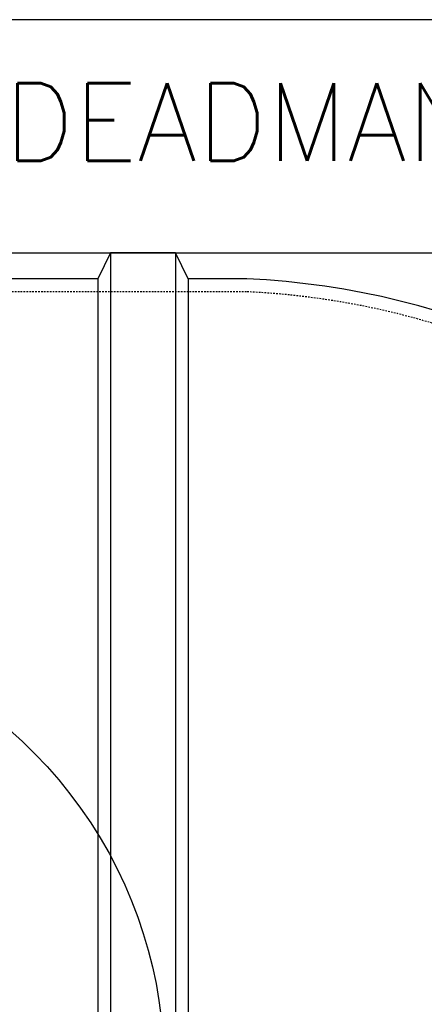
# Model space of a CAD drawing. Extents: x 1081 to 2220, y 0 to 2796.
# Tile 126 of 161: x 1799 to 1831, y 1322 to 1398. Entities that reach past the tile are written whole.
import ezdxf

# ---------------------------------------------------------------- set-up
doc = ezdxf.new("R2010")
doc.units = 0
doc.header["$MEASUREMENT"] = 0
doc.linetypes.add('HIDDEN3', pattern=[0.1875, 0.125, -0.0625])
for name, color, linetype in [('TANK-ANCHOR', 4, 'CONTINUOUS'), ('TANK-SLOPE', 3, 'CONTINUOUS'), ('TANK-UST', 5, 'CONTINUOUS'), ('TANK-UST-RIB', 7, 'CONTINUOUS'), ('TEXT', 3, 'CONTINUOUS')]:
    doc.layers.add(name, color=color, linetype=linetype)
doc.styles.add('SIMPLEX', font='simplex')

msp = doc.modelspace()

# ---------------------------------------------------------------- linework, layer by layer
at = {"layer": 'TANK-ANCHOR'}
msp.add_lwpolyline([(1699.87181, 1380.01839), (1873.87181, 1380.01839), (1873.87181, 1398.01839), (1699.87181, 1398.01839)], close=True, dxfattribs=at)
at = {"layer": 'TANK-ANCHOR', "color": 7}
msp.add_lwpolyline([(1825.87181, 1389.76839), (1825.87181, 1388.26839), (1789.87181, 1388.26839), (1789.87181, 1389.76839)], close=True, dxfattribs=at)
at = {"layer": 'TANK-SLOPE'}
msp.add_lwpolyline([(1712.95074, 1299.70852, -0.74436939), (1712.95028, 1334.32659), (1765.94557, 1350.20076, -1.34341903), (1765.94645, 1283.83576)], format="xyb", close=True, dxfattribs=at)
at = {"layer": 'TANK-UST'}
msp.add_lwpolyline([(1816.90166, 1256.01839, 0.95464484), (1816.90166, 1378.01839), (1812.38499, 1378.01839), (1811.38499, 1380.01839), (1806.38499, 1380.01839), (1805.38499, 1378.01839), (1795.88499, 1378.01839), (1794.88499, 1380.01839), (1789.88499, 1380.01839), (1788.88499, 1378.01839), (1779.38499, 1378.01839), (1778.38499, 1380.01839), (1773.38499, 1380.01839), (1772.38499, 1378.01839), (1762.88499, 1378.01839), (1761.88499, 1380.01839), (1756.88499, 1380.01839), (1755.88499, 1378.01839), (1746.38499, 1378.01839)], format="xyb", dxfattribs=at)
at = {"layer": 'TANK-UST', "color": 2, "linetype": 'HIDDEN3'}
msp.add_lwpolyline([(1812.38499, 1257.01839), (1816.87819, 1257.01839, 0.95428002), (1816.87819, 1377.01839), (1812.38499, 1377.01839), (1587.38499, 1377.01839), (1582.87228, 1377.01839, 0.95395472), (1582.87228, 1257.01839), (1587.38499, 1257.01839)], format="xyb", close=True, dxfattribs=at)
at = {"layer": 'TANK-UST-RIB'}
for p, q in [((1806.38499, 1380.01839), (1806.38499, 1254.01839)), ((1811.38499, 1380.01839), (1811.38499, 1254.01839)), ((1805.38499, 1378.01839), (1805.38499, 1256.01839)), ((1812.38499, 1378.01839), (1812.38499, 1256.01839))]:
    msp.add_line(p, q, dxfattribs=at)

# ---------------------------------------------------------------- next in the draw order: texts
at = {"layer": 'TEXT', "insert": (1783.88948, 1393.11548), "char_height": 6, "width": 110.8571429, "attachment_point": 2, "style": 'SIMPLEX', "bg_fill": 3, "box_fill_scale": 1, "bg_fill_color": 256, "bg_fill_transparency": 0}
msp.add_mtext('18"x8"x14\'-6" DEADMAN', dxfattribs=at)

doc.saveas('drawing.dxf')
